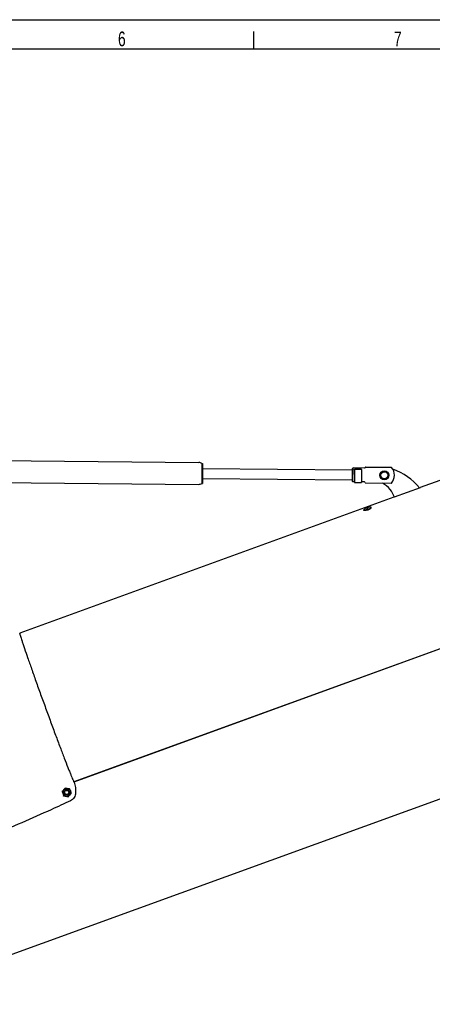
# Model space of a CAD drawing. Extents: x 0 to 594, y 0 to 420.
# Tile 35 of 64: x 267 to 337, y 252 to 420. Entities that reach past the tile are written whole.
import ezdxf

# ---------------------------------------------------------------- set-up
doc = ezdxf.new("R2010")
doc.units = 0
doc.header["$LTSCALE"] = 32.67
doc.layers.get('0').update_dxf_attribs({"linetype": 'CONTINUOUS'})
for name, color, linetype in [('100472_DXF_CONTINUOUS_LINE', 7, 'CONTINUOUS'), ('101200_DXF_CONTINUOUS_LINE', 7, 'CONTINUOUS'), ('124030_DXF_CONTINUOUS_LINE', 7, 'CONTINUOUS'), ('124031_DXF_CONTINUOUS_LINE', 7, 'CONTINUOUS'), ('124893_DXF_CONTINUOUS_LINE', 7, 'CONTINUOUS'), ('125076_DXF_CONTINUOUS_LINE', 7, 'CONTINUOUS'), ('129694_DXF_CONTINUOUS_LINE', 7, 'CONTINUOUS'), ('G_GAS_SPRINGDXF_CONTINUOUS', 7, 'CONTINUOUS'), ('G_SPRING_CLIDXF_CONTINUOUS', 7, 'CONTINUOUS'), ('GAS_SPRING_RDXF_CONTINUOUS', 7, 'CONTINUOUS'), ('LOCK_NUT_M5_DXF_CONTINUOUS', 7, 'CONTINUOUS'), ('PRX_3000-160_2D_DWG_DXF_BA', 7, 'CONTINUOUS'), ('PRX_3000-160_2D_DWG_DXF_FO', 7, 'CONTINUOUS')]:
    doc.layers.add(name, color=color, linetype=linetype)
doc.styles.get("Standard").update_dxf_attribs({"font": 'txt', "width": 0.7})
doc.dimstyles.new('DIMSTYLE_8', dxfattribs={"dimtxt": 3.5, "dimasz": 3, "dimexe": 1.5, "dimexo": 1, "dimgap": 0.875, "dimtad": 1, "dimdec": 3, "dimlfac": 5.882353, "dimtxsty": 'STANDARD', "dimblk": '_ARROW_FILLED', "dimblk1": '_ARROW_FILLED', "dimblk2": '_ARROW_FILLED', "dimcen": 0.09, "dimazin": 3, "dimtp": 1.2, "dimtm": 1.2, "dimtfac": 1, "dimtdec": 0, "dimtofl": 0, "dimtmove": 0, "dimatfit": 3, "dimtolj": 1})

# ---------------------------------------------------------------- blocks, each defined once
blk = doc.blocks.new('_ARROW_FILLED')
at = {"color": 0, "linetype": 'BYBLOCK'}
blk.add_solid([(0, 0), (-1, 0.167), (-1, -0.167)], dxfattribs=at)
blk = doc.blocks.new('*D11')
at = {"layer": 'PRX_3000-160_2D_DWG_DXF_BA', "color": 2, "linetype": 'CONTINUOUS'}
for p, q in [((458.67, 340.9), (462.44, 330.52)), ((461.93, 331.93), (354.1, 292.69)), ((231.26, 294.68), (246.78, 252.03)), ((246.27, 253.44), (354.1, 292.69))]:
    blk.add_line(p, q, dxfattribs=at)
at = {"layer": 'PRX_3000-160_2D_DWG_DXF_BA', "color": 2, "linetype": 'CONTINUOUS', "xscale": 3, "yscale": 3, "zscale": 3}
for p, rotation in [((461.93, 331.93), 20), ((246.27, 253.44), 200)]:
    blk.add_blockref('_ARROW_FILLED', p, dxfattribs=dict(at, rotation=rotation))
at = {"layer": 'PRX_3000-160_2D_DWG_DXF_BA', "color": 2, "linetype": 'CONTINUOUS', "insert": (352.6, 296.8), "char_height": 3.5, "width": 19.125, "attachment_point": 2, "rotation": 20}
blk.add_mtext('(1350)', dxfattribs=at)

msp = doc.modelspace()

# ---------------------------------------------------------------- linework, layer by layer
at = {"layer": '100472_DXF_CONTINUOUS_LINE', "color": 7, "linetype": 'CONTINUOUS'}
for radius in [0.425, 0.34]:
    msp.add_circle((275.14466, 288.18285), radius, dxfattribs=at)
at = {"layer": '101200_DXF_CONTINUOUS_LINE', "color": 7, "linetype": 'CONTINUOUS'}
for p, q in [((325.74888, 336.28698), (325.7318, 336.33391)), ((327.02687, 336.75213), (327.00979, 336.79906))]:
    msp.add_line(p, q, dxfattribs=at)
msp.add_arc((326.78392, 335.43143), 1.40854, 83.421771, 136.578229, dxfattribs=at)
for points, knots in [([(325.7318, 336.33391), (325.73025, 336.33818), (325.72931, 336.34846), (325.73449, 336.36458), (325.74529, 336.38209), (325.75515, 336.39356), (325.76088, 336.39961)], [0, 0, 0, 0, 0.181606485, 0.397024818, 0.666757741, 1, 1, 1, 1]), ([(326.41795, 336.43692), (326.37639, 336.4218), (326.2942, 336.39369), (326.17315, 336.35773), (326.05971, 336.32953), (325.95822, 336.31016), (325.88268, 336.30128), (325.83121, 336.29985), (325.80017, 336.30136), (325.77449, 336.30533), (325.75429, 336.31179), (325.73947, 336.32089), (325.73339, 336.32956), (325.7318, 336.33391)], [0, 0, 0, 0, 0.185644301, 0.36444343, 0.529886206, 0.676034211, 0.797905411, 0.848575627, 0.892006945, 0.928158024, 0.957344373, 0.980545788, 1, 1, 1, 1]), ([(326.43503, 336.38999), (326.39347, 336.37487), (326.31128, 336.34676), (326.19023, 336.3108), (326.07679, 336.2826), (325.9753, 336.26323), (325.89976, 336.25436), (325.84829, 336.25292), (325.81725, 336.25443), (325.79158, 336.2584), (325.77137, 336.26487), (325.75655, 336.27396), (325.75047, 336.28263), (325.74889, 336.28698)], [0, 0, 0, 0, 0.185644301, 0.36444343, 0.529886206, 0.676034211, 0.797905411, 0.848575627, 0.892006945, 0.928158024, 0.957344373, 0.980545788, 1, 1, 1, 1]), ([(326.13379, 336.64852), (326.13282, 336.6512), (326.13396, 336.65654), (326.1379, 336.66261), (326.14508, 336.67086), (326.15843, 336.68179), (326.17906, 336.6954), (326.2049, 336.70981), (326.24633, 336.73006), (326.27986, 336.74368), (326.30321, 336.75218)], [0, 0, 0, 0, 0.041878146, 0.071094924, 0.10727888, 0.201398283, 0.323388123, 0.46967836, 0.635279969, 1, 1, 1, 1]), ([(326.3302, 336.67801), (326.30685, 336.66951), (326.27241, 336.65839), (326.22766, 336.64727), (326.1986, 336.64171), (326.17405, 336.63887), (326.1568, 336.63866), (326.146, 336.64036), (326.13908, 336.64248), (326.13477, 336.64584), (326.13379, 336.64852)], [0, 0, 0, 0, 0.364720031, 0.530321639, 0.676611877, 0.798601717, 0.89272112, 0.928905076, 0.958121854, 1, 1, 1, 1]), ([(326.49962, 336.78167), (326.49864, 336.78435), (326.49433, 336.7877), (326.48742, 336.78982), (326.47661, 336.79153), (326.45936, 336.79131), (326.43481, 336.78848), (326.40575, 336.78292), (326.361, 336.77179), (326.32656, 336.76068), (326.30321, 336.75218)], [0, 0, 0, 0, 0.041878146, 0.071094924, 0.10727888, 0.201398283, 0.323388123, 0.46967836, 0.635279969, 1, 1, 1, 1]), ([(326.3302, 336.67801), (326.35356, 336.68651), (326.38708, 336.70013), (326.42852, 336.72037), (326.45435, 336.73479), (326.47498, 336.7484), (326.48833, 336.75933), (326.49551, 336.76758), (326.49945, 336.77365), (326.50059, 336.77899), (326.49962, 336.78167)], [0, 0, 0, 0, 0.364720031, 0.530321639, 0.676611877, 0.798601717, 0.89272112, 0.928905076, 0.958121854, 1, 1, 1, 1]), ([(326.41795, 336.43692), (326.45951, 336.45205), (326.54054, 336.48335), (326.65639, 336.53361), (326.76141, 336.58493), (326.85161, 336.63533), (326.91518, 336.67708), (326.95553, 336.70907), (326.97834, 336.73017), (326.99545, 336.74973), (327.00678, 336.76766), (327.01228, 336.78416), (327.01137, 336.7947), (327.00979, 336.79906)], [0, 0, 0, 0, 0.185644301, 0.36444343, 0.529886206, 0.676034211, 0.797905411, 0.848575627, 0.892006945, 0.928158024, 0.957344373, 0.980545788, 1, 1, 1, 1]), ([(326.43503, 336.38999), (326.4766, 336.40512), (326.55762, 336.43642), (326.67347, 336.48668), (326.77849, 336.538), (326.86869, 336.5884), (326.93226, 336.63015), (326.97261, 336.66214), (326.99542, 336.68325), (327.01253, 336.7028), (327.02386, 336.72073), (327.02936, 336.73723), (327.02845, 336.74777), (327.02687, 336.75213)], [0, 0, 0, 0, 0.185644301, 0.36444343, 0.529886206, 0.676034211, 0.797905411, 0.848575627, 0.892006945, 0.928158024, 0.957344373, 0.980545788, 1, 1, 1, 1]), ([(327.00979, 336.79906), (327.00823, 336.80332), (327.00235, 336.81181), (326.98801, 336.82082), (326.96848, 336.82729), (326.95356, 336.82974), (326.94528, 336.83069)], [0, 0, 0, 0, 0.181606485, 0.397024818, 0.666757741, 1, 1, 1, 1])]:
    msp.add_open_spline(points, degree=3, knots=knots, dxfattribs=at)
at = {"layer": '124030_DXF_CONTINUOUS_LINE', "color": 7, "linetype": 'CONTINUOUS'}
msp.add_open_spline([(275.79503, 286.76458), (274.69815, 286.24546), (270.29927, 284.20084), (265.84354, 282.27853), (262.47443, 280.90787)], degree=3, knots=[0, 0, 0, 0, 0.250169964, 1, 1, 1, 1], dxfattribs=at)
at = {"layer": '124031_DXF_CONTINUOUS_LINE', "color": 7, "linetype": 'CONTINUOUS'}
for p, q in [((274.85312, 288.98384), (274.8761, 288.9207)), ((274.86729, 288.94492), (274.85909, 288.93513)), ((274.86729, 288.94492), (274.87943, 288.94276)), ((274.87554, 288.92225), (274.87611, 288.92069)), ((276.36488, 289.98722), (276.36982, 289.97908)), ((276.36488, 289.98722), (276.36982, 289.97908)), ((274.30522, 288.33087), (274.37138, 288.3192)), ((274.35422, 288.33345), (274.34601, 288.32367)), ((274.35023, 288.31209), (274.34601, 288.32367)), ((274.37061, 288.31934), (274.37139, 288.3192)), ((274.59675, 287.52988), (274.63994, 287.58134)), ((274.62338, 287.56161), (274.61917, 287.5732)), ((274.63552, 287.55948), (274.62338, 287.56161)), ((274.63888, 287.58009), (274.63994, 287.58135)), ((275.41378, 287.44345), (275.41321, 287.44501)), ((275.41322, 287.44499), (275.43698, 287.37989)), ((275.65044, 288.78561), (275.64937, 288.78434)), ((275.69257, 288.83582), (275.64938, 288.78435)), ((275.6538, 288.80622), (275.66594, 288.80409)), ((275.6703, 288.79209), (275.66594, 288.80409)), ((275.91871, 288.04636), (275.91793, 288.0465)), ((275.9841, 288.03483), (275.91794, 288.0465)), ((275.9351, 288.03225), (275.94331, 288.04203)), ((275.94331, 288.04203), (275.93894, 288.05402))]:
    msp.add_line(p, q, dxfattribs=at)
for centre, radius, start, end in [((261.89563, 314.48752), 5.32056, 8.6798393, 9.4023694), ((271.9666, 287.30901), 5.14953, 30.5916756, 31.2323241)]:
    msp.add_arc(centre, radius, start, end, dxfattribs=at)
for points, knots in [([(267.15526, 315.29046), (267.16376, 315.23501), (267.20078, 315.08923), (267.27731, 314.81883), (267.39302, 314.44381), (267.54556, 313.96735), (267.73448, 313.3936), (268.05167, 312.4483), (268.52548, 311.0675), (269.17567, 309.20666), (269.91478, 307.12067), (270.71753, 304.88108), (271.55643, 302.56472), (272.40272, 300.25105), (273.22737, 298.01943), (274.00202, 295.94637), (274.70007, 294.10296), (275.22467, 292.74064), (275.58932, 291.81262), (275.8134, 291.25166), (276.0028, 290.78863), (276.15522, 290.42696), (276.27041, 290.17063), (276.33575, 290.03516), (276.36488, 289.98722)], [0, 0, 0, 0, 0.006247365, 0.016712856, 0.031319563, 0.049946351, 0.072435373, 0.098594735, 0.16099904, 0.235024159, 0.318134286, 0.407480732, 0.499999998, 0.592519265, 0.681865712, 0.76497584, 0.839000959, 0.901405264, 0.927564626, 0.950053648, 0.968680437, 0.983287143, 0.993752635, 1, 1, 1, 1]), ([(276.3994, 289.92968), (276.49981, 289.63524), (276.647, 289.02668), (276.68062, 288.40147), (276.66889, 288.0906)], [0, 0, 0, 0, 0.50000027, 1, 1, 1, 1]), ([(276.66889, 288.0906), (276.65853, 287.81594), (276.48393, 287.26161), (276.04344, 286.88215), (275.79502, 286.76458)], [0, 0, 0, 0, 0.50001869, 1, 1, 1, 1]), ([(275.79501, 286.7646), (274.69814, 286.24551), (270.29931, 284.20101), (265.84363, 282.27882), (262.47456, 280.90824)], [0, 0, 0, 0, 0.250170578, 1, 1, 1, 1])]:
    msp.add_open_spline(points, degree=3, knots=knots, dxfattribs=at)
at = {"layer": '124893_DXF_CONTINUOUS_LINE', "color": 7, "linetype": 'CONTINUOUS'}
for p, q in [((406.14869, 365.93466), (335.36991, 340.17329)), ((415.38678, 340.57712), (276.36982, 289.97908)), ((415.39173, 340.5457), (276.38622, 289.95183)), ((335.37377, 340.16267), (330.90084, 338.53466)), ((335.37377, 340.16267), (335.36991, 340.17329)), ((330.89697, 338.54527), (267.14709, 315.34222)), ((330.90084, 338.53466), (330.89697, 338.54527))]:
    msp.add_line(p, q, dxfattribs=at)
at = {"layer": '125076_DXF_CONTINUOUS_LINE', "color": 7, "linetype": 'CONTINUOUS'}
for centre, radius, start, end in [((327.3435, 333.66268), 10.2, 39.2464847, 70.7884739), ((326.90726, 337.20008), 4.25, 38.5554166, 61.5273461), ((326.24256, 336.6703), 5.1, 21.7837001, 38.5554166)]:
    msp.add_arc(centre, radius, start, end, dxfattribs=at)
at = {"layer": '129694_DXF_CONTINUOUS_LINE', "color": 7, "linetype": 'CONTINUOUS'}
for p, q in [((236.54485, 345.05751), (297.674, 344.46715)), ((298.18234, 344.29224), (298.1495, 340.89239)), ((298.18234, 344.29224), (298.30133, 344.29109)), ((298.30133, 344.29109), (298.2685, 340.89124)), ((236.50874, 341.31768), (297.63789, 340.72733)), ((298.1495, 340.89239), (298.2685, 340.89124))]:
    msp.add_line(p, q, dxfattribs=at)
for centre, start, end in [((297.66579, 343.61719), 52.5767931, 89.4466834), ((297.64609, 341.57729), 269.4466834, 306.3165738)]:
    msp.add_arc(centre, 0.85, start, end, dxfattribs=at)
at = {"layer": 'G_GAS_SPRINGDXF_CONTINUOUS', "color": 7, "linetype": 'CONTINUOUS'}
for p, q in [((323.81149, 341.23959), (323.83283, 343.44949)), ((323.83283, 343.44949), (323.91865, 343.53366)), ((323.89566, 341.15377), (323.91865, 343.53366)), ((325.8886, 343.51464), (323.91865, 343.53366)), ((325.99999, 343.635), (325.96678, 343.56443)), ((326.07725, 343.68282), (330.41701, 343.64091)), ((323.81149, 341.23959), (323.89566, 341.15377)), ((324.15065, 341.15131), (323.89566, 341.15377)), ((325.86561, 341.13475), (325.37452, 341.13949)), ((325.97466, 341.01226), (325.94282, 341.08346)), ((326.05099, 340.96295), (330.39075, 340.92104))]:
    msp.add_line(p, q, dxfattribs=at)
msp.add_circle((329.26191, 342.292), 0.765, dxfattribs=at)
for centre, radius, start, end in [((325.88942, 343.59963), 0.085, 269.4466834, 335.530149), ((326.07643, 343.59783), 0.085, 89.4466834, 154.0697499), ((330.41619, 343.55592), 0.085, 40.1523903, 89.4466834), ((328.92192, 342.29529), 2.04, 318.7409769, 40.1524587), ((325.86479, 341.04975), 0.085, 23.3632179, 89.4466834), ((326.05181, 341.04795), 0.085, 204.823617, 269.4466834), ((330.39157, 341.00604), 0.085, 269.4466834, 318.7409766)]:
    msp.add_arc(centre, radius, start, end, dxfattribs=at)
at = {"layer": 'G_SPRING_CLIDXF_CONTINUOUS', "color": 7, "linetype": 'CONTINUOUS'}
for p, q in [((324.17117, 343.27621), (324.14984, 341.0666)), ((324.17117, 343.27621), (324.1717, 343.33085)), ((325.36112, 343.26472), (324.17117, 343.27621)), ((325.36165, 343.31935), (324.1717, 343.33085)), ((325.35769, 342.90944), (325.33978, 341.05482)), ((325.36112, 343.26472), (325.35769, 342.90944)), ((325.36112, 343.26472), (325.36165, 343.31935)), ((324.14983, 341.06632), (325.33978, 341.05482)), ((325.33978, 341.05482), (325.36007, 341.10486)), ((325.36007, 341.10486), (325.37452, 341.1402))]:
    msp.add_line(p, q, dxfattribs=at)
for radius in [0.68, 0.595]:
    msp.add_circle((329.26191, 342.292), radius, dxfattribs=at)
msp.add_open_spline([(325.35699, 342.80655), (325.3569, 342.7125), (325.35954, 342.52045), (325.36024, 342.23242), (325.36127, 341.95036), (325.36262, 341.72692), (325.36379, 341.56401), (325.36475, 341.45824), (325.36585, 341.36582), (325.36708, 341.28821), (325.36827, 341.23329), (325.36938, 341.19772), (325.37013, 341.1773), (325.37105, 341.16177), (325.37166, 341.14961), (325.37287, 341.14411), (325.37313, 341.13954), (325.37396, 341.13953)], degree=3, knots=[0, 0, 0, 0, 0.169210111, 0.345539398, 0.518211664, 0.676700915, 0.747550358, 0.811317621, 0.867017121, 0.913830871, 0.95099091, 0.965781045, 0.977974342, 0.987519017, 0.9943671, 0.998505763, 1, 1, 1, 1], dxfattribs=at)
at = {"layer": 'GAS_SPRING_RDXF_CONTINUOUS', "color": 7, "linetype": 'CONTINUOUS'}
for p, q in [((298.29312, 343.44113), (323.83037, 343.1945)), ((298.27671, 341.7412), (323.81395, 341.49458))]:
    msp.add_line(p, q, dxfattribs=at)
at = {"layer": 'LOCK_NUT_M5_DXF_CONTINUOUS', "color": 7, "linetype": 'CONTINUOUS'}
for p, q in [((274.87611, 288.92069), (274.37139, 288.3192)), ((275.64937, 288.78434), (274.87611, 288.92069)), ((274.37139, 288.3192), (274.63994, 287.58135)), ((274.63994, 287.58135), (275.41321, 287.44501)), ((275.41321, 287.44501), (275.91793, 288.0465)), ((275.91793, 288.0465), (275.64937, 288.78434))]:
    msp.add_line(p, q, dxfattribs=at)
for radius in [0.68, 0.476]:
    msp.add_circle((275.14466, 288.18285), radius, dxfattribs=at)
at = {"layer": 'PRX_3000-160_2D_DWG_DXF_FO', "color": 7, "linetype": 'CONTINUOUS'}
for p, q in [((0, 420), (594, 420)), ((307, 415), (307, 418)), ((589, 415), (25, 415))]:
    msp.add_line(p, q, dxfattribs=at)

# ---------------------------------------------------------------- texts
at = {"layer": 'PRX_3000-160_2D_DWG_DXF_FO', "color": 2, "linetype": 'CONTINUOUS', "char_height": 2.5, "width": 2.9464286, "attachment_point": 1}
for s, insert in [('6', (283.89085, 417.97664)), ('7', (330.89085, 417.97664))]:
    msp.add_mtext(s, dxfattribs=dict(at, insert=insert))

# ---------------------------------------------------------------- dimensions: what is measured, and where the dimension line sits
at = {"layer": 'PRX_3000-160_2D_DWG_DXF_BA', "color": 2, "linetype": 'CONTINUOUS'}
dim = msp.add_linear_dim(base=(461.93051, 331.93383), p1=(230.91988, 295.61721), p2=(458.3243, 341.84179), angle=20, text='(<>)', dimstyle='DIMSTYLE_8', override={"dimtad": 0, "dimtih": 1, "dimtoh": 1}, dxfattribs=at)
dim.commit()
dim.dimension.update_dxf_attribs({"geometry": '*D11', "text_midpoint": (353.20298, 295.15371), "dimtype": 160})

doc.saveas('drawing.dxf')
